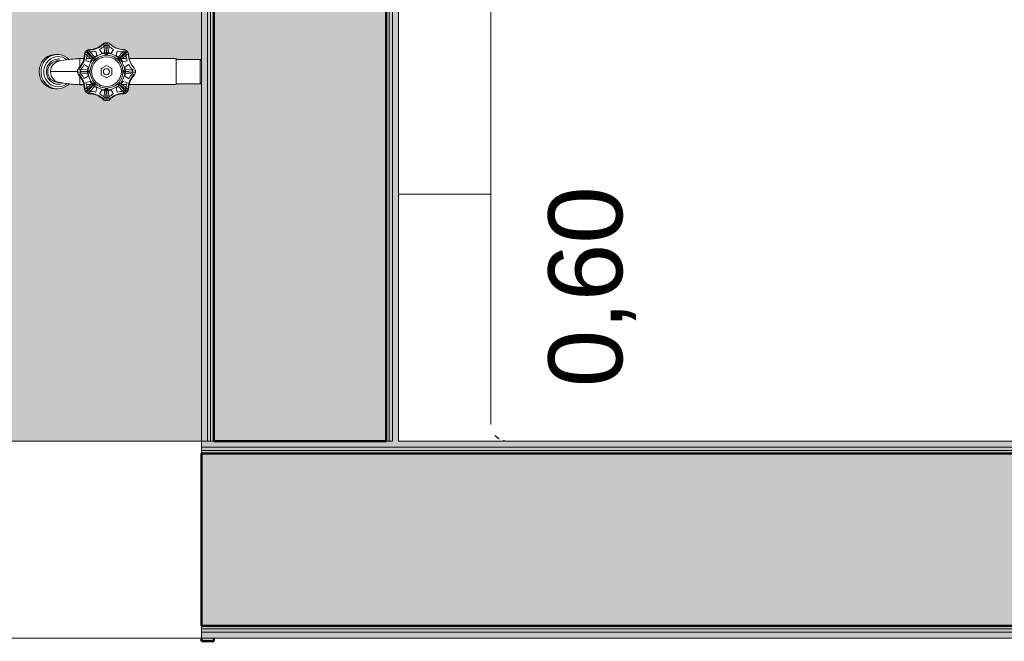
# Model space of a CAD drawing. Header units: metres. Extents: x -14 to 13.9, y -18.2 to 7.6.
# Tile 177 of 215: x -8.481 to -7.682, y -18.238 to -17.733. Entities that reach past the tile are written whole.
import ezdxf

# ---------------------------------------------------------------- set-up
doc = ezdxf.new("R2010")
doc.units = ezdxf.units.M
for name, color, linetype, lineweight in [('A-FLOR', 7, 'Continuous', 5), ('A-FLOR-PATT', 7, 'Continuous', 5), ('A-WALL', 7, 'Continuous', 5), ('A-WALL-PATT', 7, 'Continuous', 50), ('C-TOPO', 7, 'Continuous', 5), ('G-ANNO-TEXT', 7, 'Continuous', 9), ('I-WALL', 7, 'Continuous', 5), ('P-SANR-FIXT', 7, 'Continuous', 5), ('Q-SPCQ', 7, 'Continuous', 5)]:
    doc.layers.add(name, color=color, linetype=linetype, lineweight=lineweight)
doc.styles.add('Arial', font='arial.ttf', dxfattribs={"height": 0.06})

# ---------------------------------------------------------------- blocks, each defined once
blk = doc.blocks.new('TORNEIRA DE JARDIM COM BICO PARA MANGUEIRA - 1130_BC_Cromado-2213981-PLANTA LAYOUT')
at = {"layer": 'P-SANR-FIXT', "true_color": 0xf4f4f4}
h = blk.add_hatch(color=7, dxfattribs=at)
h.paths.add_polyline_path([(-8.41099, -17.79853), (-8.4115, -17.79822), (-8.41173, -17.79844)])
h.paths.add_polyline_path([(-8.41173, -17.79844), (-8.4118, -17.79811), (-8.4118, -17.79843)])
h.paths.add_polyline_path([(-8.39733, -17.79305), (-8.39487, -17.79235), (-8.39557, -17.79235), (-8.39709, -17.79302)])
h.paths.add_polyline_path([(-8.42644, -17.79235), (-8.42629, -17.7921), (-8.42702, -17.79188)])
h.paths.add_polyline_path([(-8.42398, -17.79305), (-8.42574, -17.79235), (-8.42426, -17.79302)])
h.paths.add_polyline_path([(-8.4275, -17.79141), (-8.42742, -17.79132), (-8.42797, -17.79083)])
h.paths.add_polyline_path([(-8.39334, -17.79083), (-8.39264, -17.78833), (-8.39334, -17.79001), (-8.39358, -17.79058)])
h.paths.add_polyline_path([(-8.42797, -17.79083), (-8.42797, -17.79), (-8.42875, -17.787), (-8.42818, -17.79042)])
h.paths.add_polyline_path([(-8.42797, -17.75926), (-8.4277, -17.75941), (-8.4275, -17.75867)])
h.paths.add_polyline_path([(-8.39268, -17.76139), (-8.39334, -17.75926), (-8.39334, -17.75993), (-8.39275, -17.76124)])
h.paths.add_polyline_path([(-8.39436, -17.75826), (-8.39429, -17.7582), (-8.39501, -17.75797)])
h.paths.add_polyline_path([(-8.39509, -17.75793), (-8.39487, -17.75773), (-8.39553, -17.75773)])
h.paths.add_polyline_path([(-8.40761, -17.75267), (-8.40958, -17.75164), (-8.40951, -17.75195), (-8.40793, -17.75255)])
h.paths.add_polyline_path([(-8.41173, -17.75164), (-8.41156, -17.75186), (-8.41099, -17.75156)])
h = blk.add_hatch(color=7, dxfattribs=at)
h.paths.add_polyline_path([(-8.39231, -17.7856), (-8.35402, -17.78524), (-8.35441, -17.7856), (-8.39231, -17.7856)])
h.paths.add_polyline_path([(-8.35402, -17.76515), (-8.35441, -17.76447), (-8.35433, -17.76484)])
at = {"layer": 'P-SANR-FIXT'}
for p, q in [((-8.41131, -17.75156), (-8.41118, -17.75381)), ((-8.41013, -17.75384), (-8.41, -17.75162)), ((-8.42601, -17.76042), (-8.42772, -17.7589)), ((-8.42527, -17.75968), (-8.42679, -17.75797)), ((-8.42601, -17.76042), (-8.42165, -17.76446)), ((-8.42527, -17.75968), (-8.42129, -17.76415)), ((-8.42489, -17.75809), (-8.42357, -17.75957)), ((-8.42357, -17.75957), (-8.42073, -17.76278)), ((-8.41935, -17.75828), (-8.41857, -17.76182)), ((-8.4144, -17.76009), (-8.41635, -17.75704)), ((-8.41217, -17.75962), (-8.4144, -17.76009)), ((-8.41245, -17.75497), (-8.41257, -17.75299)), ((-8.41219, -17.75925), (-8.41245, -17.75497)), ((-8.41089, -17.75974), (-8.41123, -17.75382)), ((-8.41089, -17.75974), (-8.41083, -17.76132)), ((-8.41048, -17.76132), (-8.41042, -17.75974)), ((-8.41013, -17.75384), (-8.41036, -17.7597)), ((-8.40691, -17.76009), (-8.40914, -17.75962)), ((-8.40886, -17.75497), (-8.40912, -17.75925)), ((-8.40874, -17.75299), (-8.40886, -17.75497)), ((-8.40496, -17.75704), (-8.40691, -17.76009)), ((-8.40274, -17.76182), (-8.40196, -17.75828)), ((-8.40058, -17.76278), (-8.39774, -17.75957)), ((-8.39604, -17.75968), (-8.4, -17.76412)), ((-8.39968, -17.76438), (-8.39521, -17.7604)), ((-8.39774, -17.75957), (-8.39642, -17.75809)), ((-8.39604, -17.75968), (-8.39453, -17.75797)), ((-8.3936, -17.7589), (-8.3953, -17.76042)), ((-8.46434, -17.76978), (-8.46332, -17.76767)), ((-8.46332, -17.76767), (-8.46434, -17.76978)), ((-8.46332, -17.76767), (-8.46197, -17.76578)), ((-8.46197, -17.76578), (-8.46332, -17.76767)), ((-8.46177, -17.76767), (-8.46279, -17.76978)), ((-8.46177, -17.76767), (-8.46279, -17.76978)), ((-8.46197, -17.76578), (-8.46034, -17.76415)), ((-8.46034, -17.76415), (-8.46197, -17.76578)), ((-8.46042, -17.76578), (-8.46177, -17.76767)), ((-8.45879, -17.76415), (-8.46042, -17.76578)), ((-8.46034, -17.76415), (-8.45846, -17.76283)), ((-8.45846, -17.76283), (-8.46034, -17.76415)), ((-8.45846, -17.76283), (-8.46034, -17.76415)), ((-8.45915, -17.76761), (-8.46024, -17.7694)), ((-8.45778, -17.76604), (-8.45915, -17.76761)), ((-8.45691, -17.76283), (-8.45879, -17.76415)), ((-8.45846, -17.76283), (-8.4564, -17.76187)), ((-8.4564, -17.76187), (-8.45846, -17.76283)), ((-8.45616, -17.76474), (-8.45778, -17.76604)), ((-8.45657, -17.76776), (-8.45767, -17.76912)), ((-8.45486, -17.76187), (-8.45691, -17.76283)), ((-8.45526, -17.76663), (-8.45657, -17.76776)), ((-8.4564, -17.76187), (-8.45422, -17.76127)), ((-8.45422, -17.76127), (-8.4564, -17.76187)), ((-8.45436, -17.76375), (-8.45616, -17.76474)), ((-8.45378, -17.76575), (-8.45526, -17.76663)), ((-8.45267, -17.76128), (-8.45486, -17.76187)), ((-8.45242, -17.76311), (-8.45436, -17.76375)), ((-8.45422, -17.76127), (-8.45198, -17.76108)), ((-8.45198, -17.76108), (-8.45422, -17.76127)), ((-8.45218, -17.76515), (-8.45378, -17.76575)), ((-8.4504, -17.76283), (-8.45242, -17.76311)), ((-8.4504, -17.76283), (-8.45242, -17.76311)), ((-8.4505, -17.76486), (-8.45218, -17.76515)), ((-8.4505, -17.76486), (-8.45218, -17.76515)), ((-8.45198, -17.76108), (-8.45042, -17.76108)), ((-8.45042, -17.76108), (-8.45198, -17.76108)), ((-8.4488, -17.76487), (-8.4505, -17.76486)), ((-8.45042, -17.76108), (-8.4491, -17.76115)), ((-8.4491, -17.76115), (-8.45042, -17.76108)), ((-8.44837, -17.76292), (-8.4504, -17.76283)), ((-8.44837, -17.76292), (-8.4504, -17.76283)), ((-8.44768, -17.7662), (-8.44949, -17.7662)), ((-8.4491, -17.76115), (-8.44688, -17.76158)), ((-8.44688, -17.76158), (-8.4491, -17.76115)), ((-8.44638, -17.76338), (-8.44837, -17.76292)), ((-8.44638, -17.76338), (-8.44837, -17.76292)), ((-8.44688, -17.76158), (-8.44476, -17.7624)), ((-8.44476, -17.7624), (-8.44688, -17.76158)), ((-8.4445, -17.76419), (-8.44638, -17.76338)), ((-8.44476, -17.7624), (-8.44281, -17.76358)), ((-8.44281, -17.76358), (-8.44476, -17.7624)), ((-8.44279, -17.76532), (-8.4445, -17.76419)), ((-8.44281, -17.76358), (-8.44096, -17.76519)), ((-8.44107, -17.76509), (-8.44281, -17.76358)), ((-8.44107, -17.76509), (-8.44281, -17.76358)), ((-8.44107, -17.76509), (-8.44281, -17.76358)), ((-8.42898, -17.76447), (-8.43281, -17.76447)), ((-8.43232, -17.76446), (-8.43232, -17.7712)), ((-8.42611, -17.76211), (-8.42759, -17.7608)), ((-8.42387, -17.76711), (-8.42741, -17.76634)), ((-8.42346, -17.76447), (-8.42694, -17.76447)), ((-8.42291, -17.76496), (-8.42611, -17.76211)), ((-8.42262, -17.76521), (-8.42387, -17.76711)), ((-8.42163, -17.76438), (-8.42047, -17.76546)), ((-8.42023, -17.76522), (-8.42131, -17.76405)), ((-8.41857, -17.76182), (-8.42048, -17.76306)), ((-8.40083, -17.76306), (-8.40274, -17.76182)), ((-8.40118, -17.76345), (-8.40058, -17.76278)), ((-8.4, -17.76405), (-8.40108, -17.76522)), ((-8.40084, -17.76546), (-8.39968, -17.76438)), ((-8.3984, -17.76496), (-8.39908, -17.76555)), ((-8.39744, -17.76711), (-8.39869, -17.76521)), ((-8.3952, -17.76211), (-8.3984, -17.76496)), ((-8.39437, -17.76447), (-8.39785, -17.76447)), ((-8.3939, -17.76634), (-8.39744, -17.76711)), ((-8.39372, -17.7608), (-8.3952, -17.76211)), ((-8.3925, -17.76447), (-8.3547, -17.76447)), ((-8.35402, -17.76447), (-8.39233, -17.76447)), ((-8.3547, -17.76447), (-8.35402, -17.76515)), ((-8.35402, -17.76447), (-8.3547, -17.76447)), ((-8.35402, -17.76447), (-8.35402, -17.7856)), ((-8.35402, -17.76483), (-8.35402, -17.76447)), ((-8.35402, -17.76515), (-8.33459, -17.76515)), ((-8.33459, -17.76515), (-8.35402, -17.76515)), ((-8.33459, -17.76515), (-8.33359, -17.76615)), ((-8.33459, -17.76515), (-8.33359, -17.76615)), ((-8.33459, -17.78491), (-8.33459, -17.76515)), ((-8.46513, -17.77738), (-8.46532, -17.77503)), ((-8.46532, -17.77503), (-8.46513, -17.77738)), ((-8.46532, -17.77503), (-8.46513, -17.77738)), ((-8.46501, -17.77203), (-8.46434, -17.76978)), ((-8.46434, -17.76978), (-8.46501, -17.77203)), ((-8.46378, -17.77503), (-8.46358, -17.77738)), ((-8.46279, -17.76978), (-8.46346, -17.77203)), ((-8.46146, -17.77345), (-8.46156, -17.77503)), ((-8.46156, -17.77503), (-8.46138, -17.77715)), ((-8.46102, -17.77137), (-8.46146, -17.77345)), ((-8.46024, -17.7694), (-8.46102, -17.77137)), ((-8.46024, -17.7694), (-8.46102, -17.77137)), ((-8.45948, -17.77503), (-8.45933, -17.7768)), ((-8.45913, -17.77232), (-8.45947, -17.77422)), ((-8.45854, -17.77065), (-8.45913, -17.77232)), ((-8.45767, -17.76912), (-8.45854, -17.77065)), ((-8.45569, -17.77504), (-8.43417, -17.77504)), ((-8.43413, -17.77437), (-8.43185, -17.77451)), ((-8.43185, -17.77556), (-8.43413, -17.77569)), ((-8.4327, -17.77312), (-8.43072, -17.77324)), ((-8.43185, -17.77451), (-8.426, -17.77484)), ((-8.43185, -17.77556), (-8.42589, -17.77521)), ((-8.43072, -17.77324), (-8.42644, -17.77349)), ((-8.42644, -17.77657), (-8.43072, -17.77683)), ((-8.42865, -17.76933), (-8.42559, -17.77129)), ((-8.42644, -17.77349), (-8.42554, -17.77355)), ((-8.42554, -17.77652), (-8.42644, -17.77657)), ((-8.42559, -17.77129), (-8.42606, -17.77351)), ((-8.42606, -17.77655), (-8.42559, -17.77878)), ((-8.42434, -17.77486), (-8.42595, -17.7748)), ((-8.42595, -17.77526), (-8.42434, -17.7752)), ((-8.41499, -17.77254), (-8.41066, -17.77004)), ((-8.41499, -17.77754), (-8.41499, -17.77254)), ((-8.41066, -17.77004), (-8.40633, -17.77254)), ((-8.40633, -17.77254), (-8.40633, -17.77754)), ((-8.39536, -17.7748), (-8.39695, -17.77486)), ((-8.39695, -17.7752), (-8.39536, -17.77526)), ((-8.39585, -17.77355), (-8.39487, -17.77349)), ((-8.39487, -17.77657), (-8.39585, -17.77651)), ((-8.39572, -17.77129), (-8.39266, -17.76933)), ((-8.39525, -17.77351), (-8.39572, -17.77129)), ((-8.39572, -17.77878), (-8.39525, -17.77655)), ((-8.39536, -17.7748), (-8.38952, -17.77446)), ((-8.39536, -17.77526), (-8.3895, -17.7756)), ((-8.39487, -17.77349), (-8.39059, -17.77324)), ((-8.39059, -17.77683), (-8.39487, -17.77657)), ((-8.39059, -17.77324), (-8.38861, -17.77312)), ((-8.38719, -17.77437), (-8.38947, -17.77451)), ((-8.38719, -17.77569), (-8.38946, -17.77556)), ((-8.46457, -17.77967), (-8.46513, -17.77738)), ((-8.46513, -17.77738), (-8.46457, -17.77967)), ((-8.46364, -17.78182), (-8.46457, -17.77967)), ((-8.46457, -17.77967), (-8.46364, -17.78182)), ((-8.46238, -17.78378), (-8.46364, -17.78182)), ((-8.46364, -17.78182), (-8.46238, -17.78378)), ((-8.46358, -17.77738), (-8.46302, -17.77967)), ((-8.46358, -17.77738), (-8.46302, -17.77967)), ((-8.46358, -17.77738), (-8.46302, -17.77967)), ((-8.46302, -17.77967), (-8.46209, -17.78182)), ((-8.46082, -17.78549), (-8.46238, -17.78378)), ((-8.46238, -17.78378), (-8.46082, -17.78549)), ((-8.46209, -17.78182), (-8.46083, -17.78378)), ((-8.46209, -17.78182), (-8.46083, -17.78378)), ((-8.46138, -17.77715), (-8.46085, -17.77921)), ((-8.46085, -17.77921), (-8.45999, -17.78114)), ((-8.46083, -17.78378), (-8.45927, -17.78548)), ((-8.45999, -17.78114), (-8.45883, -17.78288)), ((-8.45933, -17.7768), (-8.45889, -17.77852)), ((-8.45889, -17.77852), (-8.45817, -17.78013)), ((-8.45883, -17.78288), (-8.45739, -17.78439)), ((-8.45817, -17.78013), (-8.4572, -17.78159)), ((-8.45739, -17.78439), (-8.45572, -17.78561)), ((-8.4572, -17.78159), (-8.45599, -17.78285)), ((-8.45599, -17.78285), (-8.4546, -17.78387)), ((-8.4546, -17.78387), (-8.45306, -17.78462)), ((-8.45306, -17.78462), (-8.45142, -17.78508)), ((-8.44949, -17.78386), (-8.44768, -17.78386)), ((-8.44803, -17.78508), (-8.44638, -17.78462)), ((-8.43072, -17.77683), (-8.4327, -17.77695)), ((-8.43232, -17.7856), (-8.43232, -17.77887)), ((-8.42559, -17.77878), (-8.42865, -17.78073)), ((-8.42741, -17.78373), (-8.42387, -17.78295)), ((-8.42387, -17.78295), (-8.42262, -17.78485)), ((-8.42291, -17.7851), (-8.42223, -17.78451)), ((-8.42047, -17.7846), (-8.42163, -17.78568)), ((-8.41066, -17.78004), (-8.41499, -17.77754)), ((-8.40633, -17.77754), (-8.41066, -17.78004)), ((-8.39968, -17.78568), (-8.40084, -17.7846)), ((-8.39908, -17.78451), (-8.3984, -17.7851)), ((-8.39869, -17.78485), (-8.39744, -17.78295)), ((-8.39744, -17.78295), (-8.3939, -17.78373)), ((-8.39266, -17.78073), (-8.39572, -17.77878)), ((-8.38861, -17.77695), (-8.39059, -17.77683)), ((-8.33359, -17.78391), (-8.33459, -17.78491)), ((-8.33359, -17.78391), (-8.33459, -17.78491)), ((-8.45901, -17.78689), (-8.46082, -17.78549)), ((-8.46082, -17.78549), (-8.45901, -17.78689)), ((-8.45927, -17.78548), (-8.45746, -17.78689)), ((-8.457, -17.78796), (-8.45901, -17.78689)), ((-8.45901, -17.78689), (-8.457, -17.78796)), ((-8.45901, -17.78689), (-8.457, -17.78796)), ((-8.45746, -17.78689), (-8.45545, -17.78796)), ((-8.45484, -17.78866), (-8.457, -17.78796)), ((-8.457, -17.78796), (-8.45484, -17.78866)), ((-8.45572, -17.78561), (-8.45387, -17.78651)), ((-8.45572, -17.78561), (-8.45387, -17.78651)), ((-8.45545, -17.78796), (-8.45329, -17.78866)), ((-8.45249, -17.78899), (-8.45484, -17.78866)), ((-8.45484, -17.78866), (-8.4526, -17.78897)), ((-8.45387, -17.78651), (-8.45191, -17.78706)), ((-8.45329, -17.78866), (-8.45105, -17.78897)), ((-8.45197, -17.78899), (-8.45044, -17.78899)), ((-8.45191, -17.78706), (-8.44988, -17.78724)), ((-8.45142, -17.78508), (-8.44972, -17.78524)), ((-8.44817, -17.78878), (-8.45044, -17.78899)), ((-8.45044, -17.78899), (-8.44817, -17.78878)), ((-8.44988, -17.78724), (-8.44785, -17.78706)), ((-8.44972, -17.78524), (-8.44803, -17.78508)), ((-8.44599, -17.78819), (-8.44817, -17.78878)), ((-8.44817, -17.78878), (-8.44599, -17.78819)), ((-8.44817, -17.78878), (-8.44599, -17.78819)), ((-8.44817, -17.78878), (-8.44599, -17.78819)), ((-8.44785, -17.78706), (-8.44588, -17.78651)), ((-8.44393, -17.78722), (-8.44599, -17.78819)), ((-8.44599, -17.78819), (-8.44393, -17.78722)), ((-8.44588, -17.78651), (-8.44404, -17.78561)), ((-8.44404, -17.78561), (-8.44279, -17.78474)), ((-8.44206, -17.7859), (-8.44393, -17.78722)), ((-8.44393, -17.78722), (-8.44206, -17.7859)), ((-8.44107, -17.78497), (-8.44206, -17.7859)), ((-8.44206, -17.7859), (-8.44107, -17.78497)), ((-8.43281, -17.7856), (-8.42898, -17.7856)), ((-8.42597, -17.78961), (-8.42772, -17.79116)), ((-8.42759, -17.78926), (-8.42611, -17.78795)), ((-8.42694, -17.7856), (-8.42346, -17.7856)), ((-8.42527, -17.79039), (-8.42679, -17.79209)), ((-8.42611, -17.78795), (-8.42291, -17.7851)), ((-8.42597, -17.78961), (-8.42152, -17.78567)), ((-8.42527, -17.79039), (-8.42134, -17.78596)), ((-8.42357, -17.79049), (-8.42489, -17.79197)), ((-8.42073, -17.78728), (-8.42357, -17.79049)), ((-8.42131, -17.78601), (-8.42023, -17.78485)), ((-8.42008, -17.78655), (-8.42075, -17.78731)), ((-8.42048, -17.787), (-8.41857, -17.78824)), ((-8.41857, -17.78824), (-8.41935, -17.79178)), ((-8.41635, -17.79303), (-8.4144, -17.78997)), ((-8.4144, -17.78997), (-8.41217, -17.79044)), ((-8.41245, -17.7951), (-8.41219, -17.79082)), ((-8.41219, -17.79082), (-8.41214, -17.78992)), ((-8.41118, -17.79622), (-8.41082, -17.79018)), ((-8.41083, -17.78874), (-8.41089, -17.79033)), ((-8.41042, -17.79033), (-8.41048, -17.78874)), ((-8.41042, -17.79033), (-8.41007, -17.79617)), ((-8.40917, -17.78992), (-8.40912, -17.79082)), ((-8.40914, -17.79044), (-8.40691, -17.78997)), ((-8.40912, -17.79082), (-8.40886, -17.7951)), ((-8.40691, -17.78997), (-8.40496, -17.79303)), ((-8.40274, -17.78824), (-8.40083, -17.787)), ((-8.40196, -17.79178), (-8.40274, -17.78824)), ((-8.40058, -17.78728), (-8.40118, -17.78661)), ((-8.40108, -17.78485), (-8.4, -17.78601)), ((-8.39774, -17.79049), (-8.40058, -17.78728)), ((-8.39604, -17.79039), (-8.39992, -17.78601)), ((-8.3953, -17.78965), (-8.39969, -17.78573)), ((-8.3984, -17.7851), (-8.3952, -17.78795)), ((-8.39785, -17.7856), (-8.39437, -17.7856)), ((-8.39642, -17.79197), (-8.39774, -17.79049)), ((-8.39604, -17.79039), (-8.39452, -17.79209)), ((-8.3953, -17.78965), (-8.39359, -17.79116)), ((-8.3952, -17.78795), (-8.39372, -17.78926)), ((-8.35441, -17.7856), (-8.39233, -17.7856)), ((-8.39233, -17.7856), (-8.35402, -17.7856)), ((-8.35402, -17.78491), (-8.35441, -17.7856)), ((-8.33459, -17.78491), (-8.35402, -17.78491)), ((-8.35402, -17.78491), (-8.33459, -17.78491)), ((-8.41257, -17.79707), (-8.41245, -17.7951)), ((-8.41118, -17.79622), (-8.41131, -17.7985)), ((-8.41, -17.7985), (-8.41013, -17.79622)), ((-8.40886, -17.7951), (-8.40874, -17.79707))]:
    blk.add_line(p, q, dxfattribs=at)
at = {"layer": 'P-SANR-FIXT', "flags": 128}
for points in [[(-8.44113, -17.76511), (-8.43662, -17.76463), (-8.43232, -17.76447)], [(-8.44107, -17.78498), (-8.43662, -17.78545), (-8.43232, -17.78561)]]:
    blk.add_lwpolyline(points, dxfattribs=at)
at = {"layer": 'P-SANR-FIXT'}
for radius in [0.01208, 0.0025]:
    blk.add_circle((-8.41066, -17.77503), radius, dxfattribs=at)
for centre, radius, start, end in [((-8.42452, -17.74156), 0.0155, 270.83357, 314.16642), ((-8.42452, -17.74156), 0.0155, 270.83357, 314.16642), ((-8.41093, -17.75555), 0.004, 101.09524, 134.16642), ((-8.41093, -17.75555), 0.004, 101.09524, 134.16642), ((-8.41115, -17.75502), 0.003, 115.51296, 134.16642), ((-8.41066, -17.75696), 0.00544, 78.90474, 101.09524), ((-8.41085, -17.75596), 0.00442, 78.90476, 101.09524), ((-8.41038, -17.75555), 0.004, 45.83357, 80.41729), ((-8.41038, -17.75555), 0.004, 45.83357, 78.90474), ((-8.39679, -17.74156), 0.0155, 225.83357, 269.16642), ((-8.39679, -17.74156), 0.0155, 225.83357, 269.16642), ((-8.42463, -17.76145), 0.004, 146.09524, 182.6441), ((-8.42463, -17.76145), 0.004, 146.09524, 179.16642), ((-8.42516, -17.76123), 0.003, 160.51296, 179.16642), ((-8.42343, -17.76226), 0.00544, 123.90474, 146.09524), ((-8.42343, -17.76226), 0.00544, 123.90474, 146.09524), ((-8.42403, -17.76165), 0.0026, 90, 180), ((-8.42424, -17.76106), 0.004, 90.83357, 123.90474), ((-8.42424, -17.76106), 0.004, 90.83357, 123.90474), ((-8.42446, -17.76053), 0.003, 90.83357, 109.48685), ((-8.42474, -17.74103), 0.0165, 270.83357, 314.16642), ((-8.42452, -17.74156), 0.0175, 271.58814, 287.18045), ((-8.42452, -17.74157), 0.0155, 284.0847, 287.3009), ((-8.40985, -17.77698), 0.01691, 97.77393, 127.22611), ((-8.42452, -17.74157), 0.0155, 297.69908, 300.96207), ((-8.42452, -17.74156), 0.0175, 297.81953, 313.41186), ((-8.41066, -17.7574), 0.00363, 59.59124, 120.40876), ((-8.41066, -17.74961), 0.01013, 261.39076, 278.60924), ((-8.41066, -17.75979), 0.00154, 196.41568, 343.58432), ((-8.41146, -17.77698), 0.01691, 52.77393, 82.22608), ((-8.39679, -17.74156), 0.0175, 226.58814, 242.18045), ((-8.39679, -17.74156), 0.0175, 252.81953, 268.41186), ((-8.39728, -17.76165), 0.0026, 0, 90), ((-8.39707, -17.76106), 0.004, 54.58343, 89.16642), ((-8.39707, -17.76106), 0.004, 54.5824, 89.16642), ((-8.39804, -17.76242), 0.00567, 35.41655, 54.58343), ((-8.39806, -17.76244), 0.0057, 38.38701, 51.61299), ((-8.39668, -17.76145), 0.004, 0.83357, 35.41655), ((-8.39668, -17.76145), 0.004, 0.83357, 35.41729), ((-8.44949, -17.77503), 0.00883, 90, 270), ((-8.44746, -17.77471), 0.00852, 91.76201, 182.21387), ((-8.43084, -17.84619), 0.08174, 88.69512, 101.88561), ((-8.43125, -17.82695), 0.06252, 87.92601, 98.93857), ((-8.44413, -17.76117), 0.0155, 315.83357, 359.16642), ((-8.44466, -17.76095), 0.0165, 315.83357, 359.16642), ((-8.44704, -17.76075), 0.01844, 348.36262, 357.2422), ((-8.44413, -17.76118), 0.0155, 348.3332, 359.16642), ((-8.44413, -17.76117), 0.0175, 342.81953, 358.41186), ((-8.40871, -17.77584), 0.01691, 142.77391, 172.22608), ((-8.40761, -17.77626), 0.01653, 140.23097, 175.76903), ((-8.42863, -17.75705), 0.01013, 306.39076, 323.60924), ((-8.42119, -17.7645), 0.00148, 228.58896, 41.41104), ((-8.40907, -17.77849), 0.01699, 97.90628, 132.09372), ((-8.41065, -17.77505), 0.01342, 32.76033, 93.23967), ((-8.39988, -17.76425), 0.00154, 151.41568, 298.58432), ((-8.39268, -17.75705), 0.01013, 216.39076, 233.60924), ((-8.41067, -17.77506), 0.01344, 319.23967, 32.76033), ((-8.4126, -17.77584), 0.01691, 7.77389, 37.22608), ((-8.37718, -17.76117), 0.0175, 181.58814, 197.18045), ((-8.35871, -17.7609), 0.03397, 180.83357, 186.03102), ((-8.37718, -17.76117), 0.0155, 180.83357, 224.16642), ((-8.42491, -17.77772), 0.0405, 171.92489, 176.19449), ((-8.42491, -17.77772), 0.0405, 171.92489, 176.19449), ((-8.43325, -17.7768), 0.03058, 170.87224, 176.68129), ((-8.45557, -17.7747), 0.00392, 167.06781, 184.7822), ((-8.44768, -17.77556), 0.00831, 176.43564, 270), ((-8.42872, -17.77503), 0.00544, 168.90474, 191.09524), ((-8.43014, -17.77475), 0.004, 135.83357, 168.90474), ((-8.43014, -17.77531), 0.004, 191.09524, 224.16642), ((-8.43067, -17.77453), 0.003, 135.83357, 154.48685), ((-8.42808, -17.77504), 0.0038, 151.28205, 208.71795), ((-8.44413, -17.76117), 0.0175, 316.58814, 332.18045), ((-8.43608, -17.77503), 0.01013, 351.39078, 8.60922), ((-8.42587, -17.77503), 0.00154, 285.33901, 74.66099), ((-8.40871, -17.77422), 0.01691, 187.77393, 217.22611), ((-8.40838, -17.77401), 0.01574, 183.75455, 225.82199), ((-8.4126, -17.77422), 0.01691, 322.77393, 352.22611), ((-8.3954, -17.77502), 0.00156, 106.75425, 253.24575), ((-8.38506, -17.77505), 0.0103, 171.45223, 188.54777), ((-8.37718, -17.76117), 0.0175, 207.81953, 223.41186), ((-8.39347, -17.77507), 0.00404, 332.32137, 27.67863), ((-8.39117, -17.77475), 0.004, 9.5824, 44.16642), ((-8.39117, -17.77531), 0.004, 315.83357, 350.41758), ((-8.39282, -17.77503), 0.00567, 350.41758, 9.5824), ((-8.43084, -17.70388), 0.08174, 258.11439, 271.30487), ((-8.43067, -17.77553), 0.003, 205.51296, 224.16642), ((-8.44413, -17.7889), 0.0155, 0.83357, 44.16642), ((-8.44466, -17.78912), 0.0165, 0.83357, 44.16642), ((-8.44413, -17.7889), 0.0175, 27.81953, 43.41186), ((-8.44413, -17.7889), 0.0175, 1.58814, 17.18045), ((-8.42143, -17.78581), 0.00154, 331.4154, 118.5846), ((-8.4103, -17.77539), 0.01295, 282.42019, 319.23967), ((-8.39988, -17.78581), 0.00154, 61.41568, 208.58432), ((-8.37718, -17.7889), 0.0175, 162.81953, 178.41186), ((-8.37665, -17.78912), 0.0165, 135.83357, 179.16642), ((-8.37718, -17.7889), 0.0155, 135.83357, 179.16642), ((-8.37718, -17.7889), 0.0175, 136.58814, 152.18045), ((-8.39064, -17.77553), 0.003, 315.83357, 334.48685), ((-8.45146, -17.78154), 0.00751, 262.13798, 277.86202), ((-8.43084, -17.70388), 0.08174, 262.81198, 271.30487), ((-8.44704, -17.78932), 0.01844, 2.75777, 11.63734), ((-8.44413, -17.78891), 0.0155, 0.83357, 11.66678), ((-8.42463, -17.78861), 0.004, 177.35589, 213.90403), ((-8.42463, -17.78861), 0.004, 180.83357, 213.90403), ((-8.42516, -17.78883), 0.003, 180.83357, 199.48685), ((-8.42343, -17.78781), 0.00544, 213.90403, 236.09596), ((-8.42343, -17.78781), 0.00544, 213.90403, 236.09596), ((-8.4232, -17.78782), 0.0033, 187.81628, 255.31899), ((-8.42424, -17.78901), 0.004, 236.09596, 269.16642), ((-8.42424, -17.78901), 0.004, 236.09596, 269.16642), ((-8.42446, -17.78954), 0.003, 250.51296, 269.16642), ((-8.42474, -17.80903), 0.0165, 45.83357, 89.16642), ((-8.42452, -17.8085), 0.0175, 72.81953, 88.41186), ((-8.42291, -17.78728), 0.00218, 0, 90), ((-8.40985, -17.77308), 0.01691, 232.77391, 262.22611), ((-8.41039, -17.7735), 0.01482, 232.78988, 281.21012), ((-8.41066, -17.80045), 0.01013, 81.39078, 98.60922), ((-8.41066, -17.79027), 0.00154, 16.25298, 163.74702), ((-8.41146, -17.77308), 0.01691, 277.77391, 307.22608), ((-8.39657, -17.80903), 0.0165, 90.83357, 134.16642), ((-8.39679, -17.8085), 0.0175, 91.58814, 107.18045), ((-8.39728, -17.78841), 0.0026, 270, 0), ((-8.39707, -17.78901), 0.004, 270.83357, 303.90457), ((-8.39707, -17.78901), 0.004, 270.83357, 303.90457), ((-8.39685, -17.78954), 0.003, 270.83357, 289.48685), ((-8.39788, -17.78781), 0.00544, 303.90457, 326.09541), ((-8.39788, -17.78781), 0.00544, 303.90457, 326.09541), ((-8.39668, -17.78861), 0.004, 326.09541, 2.6441), ((-8.39668, -17.78861), 0.004, 326.09541, 359.16642), ((-8.39615, -17.78883), 0.003, 340.51296, 359.16642), ((-8.37427, -17.78932), 0.01844, 168.36262, 177.2422), ((-8.37718, -17.78891), 0.0155, 168.3332, 179.16642), ((-8.42452, -17.8085), 0.0155, 45.83357, 89.16642), ((-8.42452, -17.8085), 0.0155, 45.83357, 89.16642), ((-8.42452, -17.80851), 0.0155, 71.94638, 76.40058), ((-8.42452, -17.80851), 0.0155, 58.64619, 63.05361), ((-8.42452, -17.8085), 0.0175, 46.58814, 62.18045), ((-8.41093, -17.79452), 0.004, 225.83357, 258.90403), ((-8.41093, -17.79452), 0.004, 225.83357, 258.90403), ((-8.41115, -17.79505), 0.003, 225.83357, 244.48685), ((-8.41066, -17.79242), 0.00384, 241.39495, 298.60505), ((-8.41066, -17.7931), 0.00544, 258.90403, 281.09596), ((-8.41066, -17.7931), 0.00544, 258.90403, 281.09596), ((-8.41038, -17.79452), 0.004, 281.09596, 314.16642), ((-8.41038, -17.79452), 0.004, 281.09596, 314.16642), ((-8.41016, -17.79505), 0.003, 295.51296, 314.16642), ((-8.39679, -17.8085), 0.0175, 117.81953, 133.41186), ((-8.39679, -17.8085), 0.0155, 90.83357, 134.16642), ((-8.39679, -17.8085), 0.0155, 90.83357, 134.16642), ((-8.39679, -17.80851), 0.0155, 116.94638, 121.35379), ((-8.39679, -17.80851), 0.0155, 103.5994, 108.05361)]:
    blk.add_arc(centre, radius, start, end, dxfattribs=at)
for start_param, end_param in [(1.516371, 1.570796), (1.516371, 1.570796), (1.570796, 1.6354), (1.570796, 1.6354), (2.674433, 2.829096), (2.674433, 2.829096)]:
    blk.add_ellipse((-8.45198, -17.77504), major_axis=(0, 0.01395), ratio=0.956232, start_param=start_param, end_param=end_param, dxfattribs=at)
for points in [[(-8.41372, -17.75269), (-8.41336, -17.75234), (-8.4125, -17.75177), (-8.41149, -17.75156), (-8.41099, -17.75156)], [(-8.4117, -17.75163), (-8.41173, -17.75164), (-8.41178, -17.75166), (-8.41187, -17.75171), (-8.41199, -17.75178), (-8.4121, -17.75186), (-8.4122, -17.75196), (-8.41226, -17.75203), (-8.41229, -17.75207)], [(-8.41032, -17.75156), (-8.40982, -17.75156), (-8.40881, -17.75177), (-8.40795, -17.75234), (-8.40759, -17.75269)], [(-8.40971, -17.75161), (-8.40963, -17.75164), (-8.40947, -17.7517), (-8.40933, -17.75178), (-8.40927, -17.75182)], [(-8.40927, -17.75182), (-8.40933, -17.75178), (-8.40947, -17.75169), (-8.40963, -17.75163), (-8.40971, -17.75161)], [(-8.42863, -17.7614), (-8.42862, -17.7609), (-8.42841, -17.75989), (-8.42785, -17.75903), (-8.4275, -17.75867)], [(-8.42795, -17.75923), (-8.42796, -17.75925), (-8.42798, -17.75931), (-8.42802, -17.7594), (-8.42805, -17.75953), (-8.42807, -17.75967), (-8.42807, -17.75981), (-8.42806, -17.75991), (-8.42806, -17.75995)], [(-8.42756, -17.75905), (-8.42764, -17.75898), (-8.42769, -17.75893), (-8.42771, -17.75891)], [(-8.42702, -17.7582), (-8.42667, -17.75785), (-8.4258, -17.75728), (-8.4248, -17.75707), (-8.42429, -17.75707)], [(-8.42574, -17.75764), (-8.42579, -17.75763), (-8.42588, -17.75762), (-8.42602, -17.75763), (-8.42616, -17.75765), (-8.42629, -17.75768), (-8.42639, -17.75771), (-8.42644, -17.75774), (-8.42647, -17.75775)], [(-8.42076, -17.75661), (-8.42048, -17.75654), (-8.42019, -17.75645), (-8.4199, -17.75637)], [(-8.42075, -17.7566), (-8.42047, -17.75653), (-8.42019, -17.75645), (-8.41991, -17.75637)], [(-8.41991, -17.75637), (-8.42019, -17.75645), (-8.42047, -17.75653), (-8.42075, -17.7566)], [(-8.41732, -17.7553), (-8.41705, -17.75516), (-8.41679, -17.75501), (-8.41653, -17.75485)], [(-8.41732, -17.75529), (-8.41705, -17.75516), (-8.4168, -17.75501), (-8.41655, -17.75486)], [(-8.41655, -17.75486), (-8.4168, -17.75501), (-8.41705, -17.75516), (-8.41732, -17.75529)], [(-8.40399, -17.7553), (-8.40426, -17.75516), (-8.40452, -17.75501), (-8.40478, -17.75485)], [(-8.40476, -17.75486), (-8.40451, -17.75501), (-8.40426, -17.75516), (-8.404, -17.75529)], [(-8.40055, -17.75661), (-8.40083, -17.75654), (-8.40112, -17.75645), (-8.40141, -17.75637)], [(-8.4014, -17.75637), (-8.40112, -17.75645), (-8.40084, -17.75653), (-8.40056, -17.7566)], [(-8.39476, -17.75781), (-8.39508, -17.75758), (-8.39581, -17.75721), (-8.39661, -17.75707), (-8.39702, -17.75707)], [(-8.39702, -17.75707), (-8.39651, -17.75707), (-8.39551, -17.75728), (-8.39465, -17.75785), (-8.39429, -17.7582)], [(-8.39476, -17.75781), (-8.39483, -17.75777), (-8.39498, -17.75769), (-8.39521, -17.75764), (-8.39545, -17.75762), (-8.39561, -17.75764), (-8.39568, -17.75766)], [(-8.39522, -17.75764), (-8.39514, -17.75765), (-8.39499, -17.75769), (-8.39483, -17.75777), (-8.39476, -17.75781)], [(-8.39453, -17.75798), (-8.39456, -17.75796), (-8.39464, -17.75789), (-8.39473, -17.75783), (-8.39476, -17.75781)], [(-8.39381, -17.75867), (-8.39346, -17.75903), (-8.3929, -17.75989), (-8.39269, -17.7609), (-8.39268, -17.7614)], [(-8.39268, -17.7614), (-8.39269, -17.761), (-8.39282, -17.7602), (-8.39319, -17.75947), (-8.39342, -17.75914)], [(-8.39328, -17.76008), (-8.39326, -17.76), (-8.39324, -17.75985), (-8.39325, -17.75961), (-8.39331, -17.75937), (-8.39338, -17.75921), (-8.39342, -17.75914)], [(-8.42895, -17.76431), (-8.42875, -17.76335), (-8.42864, -17.76238), (-8.42863, -17.7614)], [(-8.42863, -17.7614), (-8.42864, -17.76238), (-8.42875, -17.76335), (-8.42895, -17.76431)], [(-8.42894, -17.76429), (-8.42875, -17.76333), (-8.42864, -17.76237), (-8.42863, -17.7614)], [(-8.39268, -17.7614), (-8.39267, -17.76238), (-8.39256, -17.76335), (-8.39236, -17.76431)], [(-8.39237, -17.76429), (-8.39257, -17.76333), (-8.39267, -17.76237), (-8.39268, -17.7614)], [(-8.42863, -17.78868), (-8.42864, -17.7877), (-8.42875, -17.78673), (-8.42895, -17.78577)], [(-8.42895, -17.78577), (-8.42875, -17.78673), (-8.42864, -17.7877), (-8.42863, -17.78868)], [(-8.42863, -17.78868), (-8.42864, -17.78771), (-8.42875, -17.78675), (-8.42894, -17.7858)], [(-8.4275, -17.79141), (-8.42785, -17.79105), (-8.42841, -17.79019), (-8.42862, -17.78918), (-8.42863, -17.78868)], [(-8.42863, -17.78868), (-8.42863, -17.7887), (-8.42862, -17.78872), (-8.4286, -17.78874)], [(-8.42806, -17.79013), (-8.42806, -17.79018), (-8.42807, -17.79027), (-8.42807, -17.79041), (-8.42805, -17.79055), (-8.42802, -17.79068), (-8.42798, -17.79078), (-8.42796, -17.79083), (-8.42795, -17.79085)], [(-8.42771, -17.79117), (-8.42769, -17.79115), (-8.42764, -17.7911), (-8.42755, -17.79103)], [(-8.42429, -17.79302), (-8.4248, -17.79301), (-8.4258, -17.7928), (-8.42667, -17.79223), (-8.42702, -17.79188)], [(-8.42647, -17.79234), (-8.42644, -17.79235), (-8.42639, -17.79237), (-8.42629, -17.7924), (-8.42616, -17.79244), (-8.42602, -17.79246), (-8.42588, -17.79246), (-8.42579, -17.79245), (-8.42574, -17.79244)], [(-8.39429, -17.79188), (-8.39465, -17.79223), (-8.39551, -17.7928), (-8.39651, -17.79301), (-8.39702, -17.79302)], [(-8.39557, -17.79244), (-8.39552, -17.79245), (-8.39543, -17.79246), (-8.39529, -17.79246), (-8.39515, -17.79244), (-8.39502, -17.7924), (-8.39492, -17.79237), (-8.39487, -17.79235), (-8.39484, -17.79234)], [(-8.39268, -17.78868), (-8.39269, -17.78918), (-8.3929, -17.79019), (-8.39346, -17.79105), (-8.39381, -17.79141)], [(-8.39376, -17.79103), (-8.39367, -17.7911), (-8.39362, -17.79115), (-8.3936, -17.79117)], [(-8.39336, -17.79085), (-8.39335, -17.79083), (-8.39333, -17.79078), (-8.39329, -17.79068), (-8.39326, -17.79055), (-8.39324, -17.79041), (-8.39324, -17.79027), (-8.39325, -17.79018), (-8.39325, -17.79013)], [(-8.39271, -17.78874), (-8.39269, -17.78872), (-8.39268, -17.7887), (-8.39268, -17.78868)], [(-8.39236, -17.78577), (-8.39256, -17.78673), (-8.39267, -17.7877), (-8.39268, -17.78868)], [(-8.39268, -17.78868), (-8.39267, -17.7877), (-8.39256, -17.78673), (-8.39236, -17.78577)], [(-8.39237, -17.7858), (-8.39257, -17.78675), (-8.39267, -17.78771), (-8.39268, -17.78868)], [(-8.41971, -17.79378), (-8.4201, -17.79365), (-8.4205, -17.79354), (-8.42089, -17.79344)], [(-8.41972, -17.79378), (-8.4201, -17.79365), (-8.42048, -17.79354), (-8.42088, -17.79345)], [(-8.42088, -17.79345), (-8.42048, -17.79354), (-8.4201, -17.79365), (-8.41972, -17.79378)], [(-8.41644, -17.79529), (-8.41678, -17.79508), (-8.41714, -17.79488), (-8.4175, -17.79469)], [(-8.41646, -17.79528), (-8.41679, -17.79507), (-8.41714, -17.79488), (-8.4175, -17.7947)], [(-8.4175, -17.7947), (-8.41714, -17.79488), (-8.41679, -17.79507), (-8.41646, -17.79528)], [(-8.41099, -17.79853), (-8.41149, -17.79852), (-8.4125, -17.79831), (-8.41336, -17.79775), (-8.41372, -17.7974)], [(-8.41229, -17.79801), (-8.41226, -17.79805), (-8.4122, -17.79813), (-8.4121, -17.79822), (-8.41199, -17.79831), (-8.41187, -17.79838), (-8.41178, -17.79842), (-8.41173, -17.79844), (-8.4117, -17.79845)], [(-8.40759, -17.7974), (-8.40795, -17.79775), (-8.40881, -17.79831), (-8.40982, -17.79852), (-8.41032, -17.79853)], [(-8.40961, -17.79845), (-8.40958, -17.79844), (-8.40953, -17.79842), (-8.40944, -17.79838), (-8.40932, -17.79831), (-8.40921, -17.79822), (-8.40911, -17.79813), (-8.40905, -17.79805), (-8.40902, -17.79802)], [(-8.40381, -17.79469), (-8.40417, -17.79488), (-8.40453, -17.79508), (-8.40487, -17.79529)], [(-8.40381, -17.7947), (-8.40417, -17.79488), (-8.40452, -17.79507), (-8.40486, -17.79528)], [(-8.40486, -17.79528), (-8.40452, -17.79507), (-8.40417, -17.79488), (-8.40381, -17.7947)], [(-8.40042, -17.79344), (-8.40081, -17.79354), (-8.40121, -17.79365), (-8.4016, -17.79378)], [(-8.40044, -17.79345), (-8.40083, -17.79354), (-8.40121, -17.79365), (-8.40159, -17.79378)], [(-8.40159, -17.79378), (-8.40121, -17.79365), (-8.40083, -17.79354), (-8.40044, -17.79345)]]:
    blk.add_open_spline(points, degree=3, dxfattribs=at)
for points, knots in [([(-8.41131, -17.75158), (-8.41137, -17.75158), (-8.41146, -17.75159), (-8.41159, -17.75161), (-8.41168, -17.75163), (-8.4117, -17.75163), (-8.4117, -17.75163)], [0, 0, 0, 0, 0.28125, 0.5, 0.75, 1, 1, 1, 1]), ([(-8.40971, -17.75161), (-8.40973, -17.75161), (-8.40982, -17.75159), (-8.40996, -17.75158), (-8.41, -17.75158)], [0, 0, 0, 0, 0.4375, 1, 1, 1, 1]), ([(-8.40805, -17.7523), (-8.40822, -17.75219), (-8.40874, -17.75187), (-8.40932, -17.75168), (-8.40971, -17.75161)], [0.25, 0.25, 0.25, 0.25, 0.5, 1, 1, 1, 1]), ([(-8.42771, -17.75891), (-8.42775, -17.75895), (-8.42781, -17.75903), (-8.42789, -17.75913), (-8.42794, -17.75921), (-8.42795, -17.75923), (-8.42795, -17.75923)], [0, 0, 0, 0, 0.28125, 0.5, 0.75, 1, 1, 1, 1]), ([(-8.42647, -17.75775), (-8.42647, -17.75775), (-8.42649, -17.75776), (-8.42655, -17.7578), (-8.42664, -17.75787), (-8.42673, -17.75794), (-8.42678, -17.75798)], [0, 0, 0, 0, 0.25, 0.4375, 0.625, 1, 1, 1, 1]), ([(-8.39342, -17.75914), (-8.39344, -17.75912), (-8.39348, -17.75905), (-8.39357, -17.75895), (-8.3936, -17.75891)], [0, 0, 0, 0, 0.4375, 1, 1, 1, 1]), ([(-8.39342, -17.75914), (-8.39338, -17.75922), (-8.39331, -17.75937), (-8.39325, -17.7596), (-8.39324, -17.75983), (-8.39325, -17.75997), (-8.39326, -17.76002)], [0, 0, 0, 0, 0.125, 0.25, 0.375, 0.46875, 0.46875, 0.46875, 0.46875]), ([(-8.42795, -17.79085), (-8.42795, -17.79086), (-8.42794, -17.79087), (-8.4279, -17.79094), (-8.42783, -17.79103), (-8.42776, -17.79111), (-8.42771, -17.79117)], [0, 0, 0, 0, 0.25, 0.4375, 0.625, 1, 1, 1, 1]), ([(-8.42678, -17.7921), (-8.42674, -17.79213), (-8.42667, -17.79219), (-8.42657, -17.79227), (-8.42649, -17.79232), (-8.42647, -17.79233), (-8.42647, -17.79234)], [0, 0, 0, 0, 0.28125, 0.5, 0.75, 1, 1, 1, 1]), ([(-8.39484, -17.79234), (-8.39484, -17.79233), (-8.39482, -17.79232), (-8.39476, -17.79228), (-8.39467, -17.79221), (-8.39458, -17.79215), (-8.39453, -17.7921)], [0, 0, 0, 0, 0.25, 0.4375, 0.625, 1, 1, 1, 1]), ([(-8.3936, -17.79117), (-8.39356, -17.79113), (-8.3935, -17.79106), (-8.39342, -17.79095), (-8.39337, -17.79088), (-8.39336, -17.79086), (-8.39336, -17.79085)], [0, 0, 0, 0, 0.28125, 0.5, 0.75, 1, 1, 1, 1]), ([(-8.4117, -17.79845), (-8.4117, -17.79845), (-8.41168, -17.79846), (-8.41161, -17.79847), (-8.41149, -17.79849), (-8.41139, -17.7985), (-8.41131, -17.79851)], [0, 0, 0, 0, 0.25, 0.4375, 0.625, 1, 1, 1, 1]), ([(-8.41, -17.79851), (-8.40994, -17.7985), (-8.40985, -17.79849), (-8.40972, -17.79848), (-8.40963, -17.79846), (-8.40961, -17.79845), (-8.40961, -17.79845)], [0, 0, 0, 0, 0.28125, 0.5, 0.75, 1, 1, 1, 1])]:
    blk.add_open_spline(points, degree=3, knots=knots, dxfattribs=at)
blk = doc.blocks.new('Lavadora de roupas Electrolux - Electrolux-LSE12-2272090-PLANTA LAYOUT')
at = {"layer": 'Q-SPCQ', "color": 253, "true_color": 0xaaaaaa}
for p, q in [((-0.00045, -0.63992), (-0.00001, -0.6365)), ((-0.52983, -0.65), (-0.03001, -0.65)), ((-0.02417, -0.65), (-0.03001, -0.65)), ((-0.03001, -0.65), (-0.02417, -0.65)), ((-0.01351, -0.65), (-0.0135, -0.65))]:
    blk.add_line(p, q, dxfattribs=at)
at = {"layer": 'Q-SPCQ', "color": 253, "true_color": 0xaaaaaa, "flags": 128}
for points in [[(-0.00465, -0.64669), (-0.00396, -0.64605), (-0.00186, -0.64333)], [(-0.03001, -0.65), (-0.01928, -0.65), (-0.01371, -0.65), (-0.01351, -0.65)]]:
    blk.add_lwpolyline(points, dxfattribs=at)
at = {"layer": 'Q-SPCQ', "color": 253, "true_color": 0xaaaaaa}
for start, end in [(345.32577, 360), (311.01964, 329.61748)]:
    blk.add_arc((-0.01351, -0.6365), 0.0135, start, end, dxfattribs=at)

msp = doc.modelspace()

# ---------------------------------------------------------------- hatches: boundary and pattern name
at = {"layer": 'A-FLOR-PATT', "true_color": 0xd8d8d8}
msp.add_hatch(color=254, dxfattribs=at).paths.add_polyline_path([(-8.33359, -18.07504), (-8.33359, -17.78391), (-8.3346, -17.78492), (-8.35402, -17.78524), (-8.35441, -17.7856), (-8.39238, -17.78592), (-8.39334, -17.79083), (-8.39554, -17.79271), (-8.3997, -17.79338), (-8.40289, -17.79438), (-8.40566, -17.79593), (-8.40958, -17.79844), (-8.41246, -17.79822), (-8.41565, -17.79593), (-8.41888, -17.79419), (-8.42201, -17.79333), (-8.42644, -17.79235), (-8.42832, -17.79015), (-8.42881, -17.787), (-8.42941, -17.7856), (-8.43941, -17.78512), (-8.44162, -17.78549), (-8.44471, -17.78758), (-8.44788, -17.78853), (-8.45299, -17.78892), (-8.45709, -17.78793), (-8.46238, -17.78378), (-8.46463, -17.77942), (-8.46532, -17.77504), (-8.46368, -17.76842), (-8.46197, -17.76578), (-8.45814, -17.76268), (-8.45439, -17.76151), (-8.44988, -17.76115), (-8.44471, -17.76243), (-8.43955, -17.76503), (-8.42886, -17.76356), (-8.42797, -17.75926), (-8.42577, -17.75737), (-8.42215, -17.75675), (-8.41842, -17.75568), (-8.41565, -17.75413), (-8.41173, -17.75164), (-8.40885, -17.75186), (-8.40533, -17.75438), (-8.40238, -17.75589), (-8.39916, -17.75675), (-8.39487, -17.75773), (-8.39299, -17.75993), (-8.3925, -17.7631), (-8.39231, -17.76447), (-8.35402, -17.76483), (-8.35402, -17.76515), (-8.33458, -17.76516), (-8.33359, -17.76615), (-8.33359, -15.31504), (-9.23359, -15.31504), (-9.23359, -18.07504), (-8.64617, -18.07504)])
at = {"layer": 'A-FLOR-PATT', "true_color": 0x808080}
h = msp.add_hatch(dxfattribs=at)
h.set_pattern_fill('FP_2', color=8, style=0, pattern_type=2)
h.set_pattern_definition([(0, (-2.574, -15.475), (0, 0.6), []), (90, (-2.574, -15.475), (-0.6, 4e-17), [])])
h.paths.add_polyline_path([(-6.82369, -18.07504), (-6.82369, -17.42504), (-6.21359, -17.42504), (-6.21359, -16.69504), (-6.17359, -16.69504), (-6.17369, -15.47504), (-8.17359, -15.47504), (-8.17359, -15.52504), (-8.33359, -15.52504), (-8.33359, -17.27504), (-8.17359, -17.27504), (-8.17359, -18.07504), (-8.08512, -18.07502), (-8.09466, -18.07102), (-8.09636, -18.06843), (-8.09644, -18.06831), (-8.09859, -18.05912), (-8.09802, -17.30963), (-8.09695, -17.30534), (-8.09521, -17.30314), (-8.09065, -17.29936), (-8.08754, -17.29871), (-8.08509, -17.29895), (-8.03924, -17.29813), (-8.02676, -17.29285), (-8.00247, -17.2866), (-7.98273, -17.28292), (-7.97054, -17.28107), (-7.91609, -17.27483), (-7.87745, -17.27167), (-7.82396, -17.26918), (-7.77359, -17.26796), (-7.68831, -17.2706), (-7.64458, -17.27357), (-7.5991, -17.27827), (-7.56363, -17.28313), (-7.53263, -17.28944), (-7.51864, -17.2936), (-7.50582, -17.29872), (-7.45637, -17.29956), (-7.45353, -17.30132), (-7.45092, -17.30425), (-7.44998, -17.30671), (-7.44899, -17.3092), (-7.44928, -17.3102), (-7.44881, -17.31135), (-7.44859, -17.337), (-7.44885, -18.06288), (-7.45057, -18.06658), (-7.45059, -18.06661), (-7.45097, -18.06843), (-7.45144, -18.06843), (-7.45254, -18.07108), (-7.46209, -18.07503), (-7.42859, -18.07503), (-7.42859, -17.75038), (-7.42694, -17.70589), (-7.42238, -17.66161), (-7.41722, -17.64257), (-7.40736, -17.62549), (-7.39345, -17.6115), (-7.37408, -17.59977), (-7.35327, -17.59276), (-7.24128, -17.57948), (-7.12859, -17.57504), (-7.0159, -17.57948), (-6.9039, -17.59276), (-6.88277, -17.59989), (-6.86372, -17.6115), (-6.84982, -17.62549), (-6.83996, -17.64257), (-6.8348, -17.66161), (-6.83023, -17.70589), (-6.82859, -17.75038), (-6.82859, -18.07504)])
h.paths.add_polyline_path([(-7.58859, -18.07504), (-7.58859, -18.07504), (-7.63517, -18.07504)])
h.paths.add_polyline_path([(-8.08509, -17.29976), (-8.08509, -17.29936), (-8.08648, -17.29957)])
at = {"layer": 'A-WALL-PATT'}
h = msp.add_hatch(color=256, dxfattribs=at)
h.paths.add_polyline_path([(-8.32859, -18.07504), (-8.32609, -18.07466), (-8.32609, -17.27504), (-8.32859, -17.27504), (-8.32859, -18.07466)])
h.paths.add_polyline_path([(-8.32859, -15.52504), (-8.32609, -15.52504), (-8.32609, -15.32004), (-8.32859, -15.32004), (-8.32859, -15.46504)])
h = msp.add_hatch(color=256, dxfattribs=at)
h.paths.add_polyline_path([(-8.32609, -18.07504), (-8.32359, -18.07467), (-8.32359, -17.27504), (-8.32609, -17.27504), (-8.32609, -18.07466)])
h.paths.add_polyline_path([(-8.32609, -15.52504), (-8.32359, -15.52504), (-8.32359, -15.32254), (-8.32609, -15.32254), (-8.32609, -15.46504)])
h = msp.add_hatch(color=256, dxfattribs=at)
h.paths.add_polyline_path([(-8.291, -18.07504), (-8.18359, -18.07504), (-8.18359, -17.27504), (-8.32359, -17.27504), (-8.32359, -18.07504)])
h.paths.add_polyline_path([(-8.28271, -15.52504), (-8.18359, -15.52504), (-8.18359, -15.32504), (-8.32359, -15.32504), (-8.32359, -15.52504)])
h = msp.add_hatch(color=256, dxfattribs=at)
h.paths.add_polyline_path([(-8.18359, -18.07504), (-8.18109, -18.07502), (-8.18109, -17.27504), (-8.18359, -17.27504), (-8.18359, -18.07502)])
h.paths.add_polyline_path([(-8.18109, -15.52504), (-8.18109, -15.46504), (-8.18359, -15.46504), (-8.18359, -15.52504)])
h = msp.add_hatch(color=256, dxfattribs=at)
h.paths.add_polyline_path([(-8.17859, -18.07504), (-8.17859, -18.07503), (-8.17859, -17.27504), (-8.18109, -17.27504), (-8.18109, -18.07504)])
h.paths.add_polyline_path([(-8.17859, -15.52504), (-8.17859, -15.46754), (-8.18109, -15.46754), (-8.18109, -15.52504)])
for points in [[(-6.17359, -18.08254), (-6.16609, -18.08254), (-6.16609, -18.08004), (-8.33359, -18.08004), (-8.33359, -18.08254), (-6.17959, -18.08254)], [(-6.17359, -18.08504), (-6.16359, -18.08504), (-6.16359, -18.08254), (-8.33359, -18.08254), (-8.33359, -18.08504), (-6.18159, -18.08504)], [(-7.55581, -18.22504), (-6.02359, -18.22504), (-6.02359, -18.08504), (-8.33359, -18.08504), (-8.33359, -18.22504), (-7.64667, -18.22504)], [(-6.02109, -18.22754), (-6.02109, -18.22504), (-8.33359, -18.22504), (-8.33359, -18.22754), (-6.02359, -18.22754)], [(-6.01859, -18.23004), (-6.01859, -18.22754), (-8.33359, -18.22754), (-8.33359, -18.23004), (-6.02109, -18.23004)]]:
    msp.add_hatch(color=256, dxfattribs=at).paths.add_polyline_path(points)
at = {"layer": 'I-WALL'}
h = msp.add_hatch(color=256, dxfattribs=at)
h.paths.add_polyline_path([(-8.33359, -18.07504), (-8.32859, -18.07466), (-8.32859, -17.27504), (-8.33359, -17.27504), (-8.33359, -18.07464)])
h.paths.add_polyline_path([(-8.33359, -15.52504), (-8.32859, -15.52504), (-8.32859, -15.31504), (-8.33359, -15.31504), (-8.33359, -15.46504)])
h = msp.add_hatch(color=256, dxfattribs=at)
h.paths.add_polyline_path([(-8.17359, -18.07504), (-8.17359, -17.27504), (-8.17859, -17.27504), (-8.17859, -18.07504)])
h.paths.add_polyline_path([(-8.17859, -15.52504), (-8.17359, -15.52504), (-8.17359, -15.47004), (-8.17859, -15.47004), (-8.17859, -15.47504)])
for points in [[(-6.17759, -18.08004), (-6.16859, -18.08004), (-6.16859, -18.07504), (-8.33359, -18.07504), (-8.33359, -18.08004), (-6.28372, -18.08004)], [(-6.10199, -18.23504), (-6.01359, -18.23504), (-6.01359, -18.23004), (-8.33359, -18.23004), (-8.33359, -18.23504), (-6.16359, -18.23504)]]:
    msp.add_hatch(color=256, dxfattribs=at).paths.add_polyline_path(points)
at = {"layer": 'I-WALL', "true_color": 0xc0c0c0}
msp.add_hatch(color=9, dxfattribs=at).paths.add_polyline_path([(-8.33359, -18.23754), (-8.32359, -18.23754), (-8.32359, -18.23504), (-8.33359, -18.23504)])

# ---------------------------------------------------------------- linework, layer by layer
at = {"layer": 'A-FLOR'}
msp.add_line((-9.23359, -18.07504), (-8.33359, -18.07504), dxfattribs=at)
at = {"layer": 'A-WALL'}
for p, q in [((-8.33359, -17.27504), (-8.33359, -18.08504)), ((-8.32859, -18.07504), (-8.32859, -17.27504)), ((-8.32609, -18.07504), (-8.32609, -17.27504)), ((-8.18109, -18.07504), (-8.18109, -17.27504)), ((-8.17859, -18.07504), (-8.17859, -17.27504)), ((-8.17359, -18.07504), (-8.17359, -17.27504)), ((-8.33359, -18.07504), (-8.32359, -18.07504)), ((-8.33359, -18.08004), (-6.16859, -18.08004)), ((-8.18359, -18.07504), (-8.17859, -18.07504)), ((-6.17359, -18.07504), (-8.17359, -18.07504)), ((-8.33359, -18.08254), (-6.16609, -18.08254)), ((-8.33359, -18.22504), (-8.33359, -18.23504)), ((0.49891, -18.22754), (-8.33359, -18.22754)), ((-8.33359, -18.23004), (-6.02109, -18.23004)), ((-8.33359, -18.23504), (0.50641, -18.23504))]:
    msp.add_line(p, q, dxfattribs=at)
at = {"layer": 'A-WALL', "lineweight": 50}
for p, q in [((-8.32359, -18.07504), (-8.32359, -17.27504)), ((-8.18359, -18.07504), (-8.18359, -17.27504)), ((-8.32359, -18.07504), (-8.18359, -18.07504)), ((-8.33359, -18.08504), (-8.33359, -18.22504)), ((-8.33359, -18.08504), (-6.16359, -18.08504)), ((-8.33359, -18.22504), (0.49641, -18.22504))]:
    msp.add_line(p, q, dxfattribs=at)
at = {"layer": 'C-TOPO', "color": 8, "true_color": 0x808080}
for p, q in [((-8.33359, -18.23504), (-13.99359, -18.23504)), ((-13.99359, -18.23504), (-8.33359, -18.23504))]:
    msp.add_line(p, q, dxfattribs=at)
at = {"layer": 'I-WALL', "lineweight": 50}
for p, q in [((-8.33359, -18.23754), (-8.33359, -18.23504)), ((-8.33359, -18.23754), (-8.32359, -18.23754)), ((-8.32359, -18.23504), (-8.32359, -18.23754))]:
    msp.add_line(p, q, dxfattribs=at)

# ---------------------------------------------------------------- block references
at = {"layer": 'P-SANR-FIXT'}
msp.add_blockref('TORNEIRA DE JARDIM COM BICO PARA MANGUEIRA - 1130_BC_Cromado-2213981-PLANTA LAYOUT', (0, 0), dxfattribs=at)
at = {"layer": 'Q-SPCQ', "color": 253, "true_color": 0xaaaaaa, "rotation": 269.9999999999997}
msp.add_blockref('Lavadora de roupas Electrolux - Electrolux-LSE12-2272090-PLANTA LAYOUT', (-7.44859, -18.07504), dxfattribs=at)

# ---------------------------------------------------------------- texts
at = {"layer": 'G-ANNO-TEXT', "color": 253, "true_color": 0xaaaaaa, "insert": (-8.05194, -18.03123), "char_height": 0.06, "width": 0.2124472, "attachment_point": 1, "rotation": 90, "style": 'Arial'}
msp.add_mtext('0,60', dxfattribs=at)

doc.saveas('drawing.dxf')
